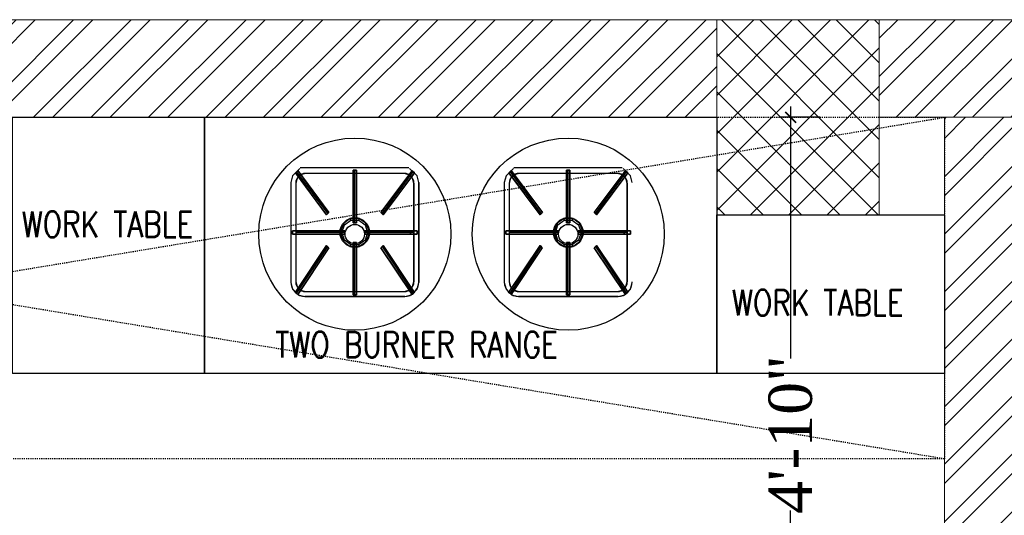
# Model space of a CAD drawing. Header units: inches. Extents: x 113025 to 158499, y 12149 to 30915.
# Tile 64 of 167: x 125304 to 125394, y 21557 to 21603. Entities that reach past the tile are written whole.
import ezdxf

# ---------------------------------------------------------------- set-up
doc = ezdxf.new("R2010")
doc.units = ezdxf.units.IN
doc.header["$MEASUREMENT"] = 0
doc.header["$PDMODE"] = 34
doc.linetypes.add('HIDDEN', pattern=[0.375, 0.25, -0.125])
for name, color, linetype, lineweight in [('00-GRIDTEXT', 1, 'Continuous', 13), ('KIT TEXT.', 5, 'Continuous', 5), ('PD_BRICK WALL_115', 134, 'Continuous', 30), ('PD_COLUMN', 2, 'Continuous', 60), ('PD_HATCH', 45, 'Continuous', 9)]:
    doc.layers.add(name, color=color, linetype=linetype, lineweight=lineweight)
doc.layers.add('KIT EQUIPMENT', color=7, linetype='Continuous')
doc.layers.add('PP--DIM', color=7, linetype='Continuous')
doc.styles.add('ISO', font='isocp.shx', dxfattribs={"height": 250})
doc.styles.add('TIMES NEW ROMAN', font='times.ttf')
doc.dimstyles.new('PP-DIM', dxfattribs={"dimtxt": 4, "dimasz": 1, "dimexe": 1, "dimexo": 1, "dimgap": 0.09, "dimtad": 0, "dimdec": 0, "dimzin": 0, "dimdsep": 46, "dimlunit": 4, "dimtxsty": 'TIMES NEW ROMAN', "dimblk": 'ARCHTICK', "dimcen": 0.09, "dimdle": 1, "dimclrd": 256, "dimclre": 256, "dimclrt": 256, "dimadec": 0, "dimazin": 0, "dimtfac": 1, "dimtdec": 4, "dimtofl": 0, "dimtmove": 1, "dimatfit": 3, "dimfxl": 1, "dimtolj": 1, "dimtzin": 0, "dimlwd": -1, "dimlwe": -1, "dimarcsym": 0})

# ---------------------------------------------------------------- blocks, each defined once
blk = doc.blocks.new('A$C6E471120')
at = {"layer": 'KIT EQUIPMENT', "color": 251, "linetype": 'HIDDEN', "ltscale": 0.025}
for p, q in [((0, -800), (-4838.7, 0)), ((-4838.7, -800), (0, 0))]:
    blk.add_line(p, q, dxfattribs=at)
at = {"layer": 'KIT EQUIPMENT', "color": 251}
for p, q in [((-1526.9, -136.9, -370.3), (-1531.2, -152.9, -370.3)), ((-1509.8, -119.8, -370.3), (-1526.9, -136.9, -370.3)), ((-1517.5, -127.6, -1064.6), (-1444.5, -225.7, -717.4)), ((-1508.1, -134.4, -370.3), (-1516.5, -142.9, -370.3)), ((-1508.1, -134.4, -416.6), (-1516.5, -142.9, -416.6)), ((-1254.8, -118.3, -416.6), (-1509, -118.3, -416.6)), ((-1496.5, -131.3, -370.3), (-1508.1, -134.4, -370.3)), ((-1496.5, -131.3, -416.6), (-1508.1, -134.4, -416.6)), ((-1265.9, -131.3, -370.3), (-1496.5, -131.3, -370.3)), ((-1265.9, -131.3, -416.6), (-1496.5, -131.3, -416.6)), ((-1265.9, -131.3, -1064.6), (-1496.5, -131.3, -1064.6)), ((-1381.2, -246.6, -717.4), (-1381.2, -125.5, -1064.6)), ((-1317.5, -225.8, -717.4), (-1244.4, -127.7, -1064.6)), ((-1254.4, -134.4, -370.3), (-1265.9, -131.3, -370.3)), ((-1254.4, -134.4, -416.6), (-1265.9, -131.3, -416.6)), ((-1245.9, -142.9, -370.3), (-1254.4, -134.4, -370.3)), ((-1245.9, -142.9, -416.6), (-1254.4, -134.4, -416.6)), ((-1235.5, -136.9, -370.3), (-1252.7, -119.8, -370.3)), ((-1231.2, -152.9, -370.3), (-1235.5, -136.9, -370.3)), ((-1026.9, -136.9, -370.3), (-1031.2, -152.9, -370.3)), ((-1009.8, -119.8, -370.3), (-1026.9, -136.9, -370.3)), ((-1017.5, -127.6, -1064.6), (-944.5, -225.7, -717.4)), ((-1008.1, -134.4, -370.3), (-1016.5, -142.9, -370.3)), ((-1008.1, -134.4, -416.6), (-1016.5, -142.9, -416.6)), ((-754.8, -118.3, -416.6), (-1009, -118.3, -416.6)), ((-996.5, -131.3, -370.3), (-1008.1, -134.4, -370.3)), ((-996.5, -131.3, -416.6), (-1008.1, -134.4, -416.6)), ((-765.9, -131.3, -370.3), (-996.5, -131.3, -370.3)), ((-765.9, -131.3, -416.6), (-996.5, -131.3, -416.6)), ((-765.9, -131.3, -1064.6), (-996.5, -131.3, -1064.6)), ((-881.2, -246.6, -717.4), (-881.2, -125.5, -1064.6)), ((-817.5, -225.8, -717.4), (-744.4, -127.7, -1064.6)), ((-754.4, -134.4, -370.3), (-765.9, -131.3, -370.3)), ((-754.4, -134.4, -416.6), (-765.9, -131.3, -416.6)), ((-745.9, -142.9, -370.3), (-754.4, -134.4, -370.3)), ((-745.9, -142.9, -416.6), (-754.4, -134.4, -416.6)), ((-735.5, -136.9, -370.3), (-752.7, -119.8, -370.3)), ((-731.2, -152.9, -370.3), (-735.5, -136.9, -370.3)), ((-1531.2, -152.9, -370.3), (-1531.2, -386.6, 324)), ((-1531.2, -154.5, -1064.6), (-1531.2, -385, -370.3)), ((-1516.5, -142.9, -370.3), (-1519.6, -154.5, -370.3)), ((-1516.5, -142.9, -416.6), (-1519.6, -154.5, -416.6)), ((-1519.6, -154.5, -370.3), (-1519.6, -385, 324)), ((-1519.6, -154.5, -1064.6), (-1519.6, -385, -370.3)), ((-1242.8, -154.5, -370.3), (-1245.9, -142.9, -370.3)), ((-1242.8, -154.5, -416.6), (-1245.9, -142.9, -416.6)), ((-1242.8, -154.5, -1064.6), (-1242.8, -385, -370.3)), ((-1242.8, -154.5, -370.3), (-1242.8, -385, 324)), ((-1242.8, -385, 324), (-1242.8, -154.5, -370.3)), ((-1231.2, -386.6, 324), (-1231.2, -152.9, -370.3)), ((-1231.2, -152.9, -370.3), (-1231.2, -386.6, 324)), ((-1231.2, -385, -370.3), (-1231.2, -154.5, -1064.6)), ((-1231.2, -154.5, -1064.6), (-1231.2, -385, -370.3)), ((-1031.2, -152.9, -370.3), (-1031.2, -386.6, 324)), ((-1031.2, -154.5, -1064.6), (-1031.2, -385, -370.3)), ((-1016.5, -142.9, -370.3), (-1019.6, -154.5, -370.3)), ((-1016.5, -142.9, -416.6), (-1019.6, -154.5, -416.6)), ((-1019.6, -154.5, -370.3), (-1019.6, -385, 324)), ((-1019.6, -154.5, -1064.6), (-1019.6, -385, -370.3)), ((-742.8, -154.5, -370.3), (-745.9, -142.9, -370.3)), ((-742.8, -154.5, -416.6), (-745.9, -142.9, -416.6)), ((-742.8, -154.5, -1064.6), (-742.8, -385, -370.3)), ((-742.8, -154.5, -370.3), (-742.8, -385, 324)), ((-742.8, -385, 324), (-742.8, -154.5, -370.3)), ((-1411.3, -269.8, -46.3), (-1405.5, -252.1, -46.3)), ((-1405.5, -252.1, -46.3), (-1390.5, -241.2, -46.3)), ((-1390.5, -241.2, -46.3), (-1371.9, -241.2, -46.3)), ((-1371.9, -241.2, -46.3), (-1356.9, -252.1, -46.3)), ((-1356.9, -252.1, -46.3), (-1351.2, -269.8, -46.3)), ((-911.3, -269.8, -46.3), (-905.5, -252.1, -46.3)), ((-905.5, -252.1, -46.3), (-890.5, -241.2, -46.3)), ((-890.5, -241.2, -46.3), (-871.9, -241.2, -46.3)), ((-871.9, -241.2, -46.3), (-856.9, -252.1, -46.3)), ((-856.9, -252.1, -46.3), (-851.2, -269.8, -46.3)), ((-1404.4, -269.8, -717.4), (-1519.6, -269.8, -717.4)), ((-1405.5, -287.4, -46.3), (-1411.3, -269.8, -46.3)), ((-1242.8, -269.8, -717.4), (-1358.1, -269.8, -717.4)), ((-1351.2, -269.8, -46.3), (-1356.9, -287.4, -46.3)), ((-904.4, -269.8, -717.4), (-1019.6, -269.8, -717.4)), ((-905.5, -287.4, -46.3), (-911.3, -269.8, -46.3)), ((-742.8, -269.8, -717.4), (-858.1, -269.8, -717.4)), ((-851.2, -269.8, -46.3), (-856.9, -287.4, -46.3)), ((-1390.5, -298.3, -46.3), (-1405.5, -287.4, -46.3)), ((-1371.9, -298.3, -46.3), (-1390.5, -298.3, -46.3)), ((-1381.2, -414, -370.3), (-1381.2, -292.9, -717.4)), ((-1356.9, -287.4, -46.3), (-1371.9, -298.3, -46.3)), ((-890.5, -298.3, -46.3), (-905.5, -287.4, -46.3)), ((-871.9, -298.3, -46.3), (-890.5, -298.3, -46.3)), ((-881.2, -414, -370.3), (-881.2, -292.9, -717.4)), ((-856.9, -287.4, -46.3), (-871.9, -298.3, -46.3)), ((-1517.6, -412.3, -370.3), (-1444.6, -302.6, -717.4)), ((-1317.5, -302.7, -717.4), (-1244.5, -412.4, -370.3)), ((-1017.6, -412.3, -370.3), (-944.6, -302.6, -717.4)), ((-817.5, -302.7, -717.4), (-744.5, -412.4, -370.3)), ((-1531.2, -386.6, 324), (-1526.9, -402.6, 324)), ((-1519.6, -385, 324), (-1516.5, -396.6, 324)), ((-1245.9, -396.6, 324), (-1242.8, -385, 324)), ((-1235.5, -402.6, 324), (-1231.2, -386.6, 324)), ((-1031.2, -386.6, 324), (-1026.9, -402.6, 324)), ((-1019.6, -385, 324), (-1016.5, -396.6, 324)), ((-745.9, -396.6, 324), (-742.8, -385, 324)), ((-735.5, -402.6, 324), (-731.2, -386.6, 324)), ((-1526.9, -402.6, 324), (-1514.1, -415.5, 324)), ((-1516.5, -396.6, 324), (-1508.1, -405.1, 324)), ((-1508.1, -405.1, 324), (-1496.5, -408.2, 324)), ((-1496.5, -408.2, 324), (-1265.9, -408.2, 324)), ((-1496.5, -408.2, -370.3), (-1265.9, -408.2, -370.3)), ((-1265.9, -408.2, 324), (-1254.4, -405.1, 324)), ((-1254.4, -405.1, 324), (-1245.9, -396.6, 324)), ((-1248.4, -415.5, 324), (-1235.5, -402.6, 324)), ((-1026.9, -402.6, 324), (-1014.1, -415.5, 324)), ((-1016.5, -396.6, 324), (-1008.1, -405.1, 324)), ((-1008.1, -405.1, 324), (-996.5, -408.2, 324)), ((-996.5, -408.2, 324), (-765.9, -408.2, 324)), ((-996.5, -408.2, -370.3), (-765.9, -408.2, -370.3)), ((-765.9, -408.2, 324), (-754.4, -405.1, 324)), ((-754.4, -405.1, 324), (-745.9, -396.6, 324)), ((-748.4, -415.5, 324), (-735.5, -402.6, 324)), ((-1514.1, -415.5, 324), (-1498, -419.8, 324)), ((-1264.4, -419.8, 324), (-1498, -419.8, 324)), ((-1498, -419.8, 324), (-1264.4, -419.8, 324)), ((-1264.4, -419.8, 324), (-1498, -419.8, 324)), ((-1265.9, -419.8, -370.3), (-1496.5, -419.8, -370.3)), ((-1496.5, -419.8, -370.3), (-1265.9, -419.8, -370.3)), ((-1264.4, -419.8, 324), (-1248.4, -415.5, 324)), ((-1014.1, -415.5, 324), (-998, -419.8, 324)), ((-764.4, -419.8, 324), (-998, -419.8, 324)), ((-998, -419.8, 324), (-764.4, -419.8, 324)), ((-764.4, -419.8, 324), (-998, -419.8, 324)), ((-765.9, -419.8, -370.3), (-996.5, -419.8, -370.3)), ((-996.5, -419.8, -370.3), (-765.9, -419.8, -370.3)), ((-764.4, -419.8, 324), (-748.4, -415.5, 324))]:
    blk.add_line(p, q, dxfattribs=at)
at = {"layer": 'KIT EQUIPMENT', "color": 251, "linetype": 'HIDDEN', "ltscale": 0.025}
blk.add_lwpolyline([(0, -800), (-4838.7, -800), (-4838.7, 0), (0, 0)], close=True, dxfattribs=at)
at = {"layer": 'KIT EQUIPMENT', "color": 251}
for points in [[(-1733.4, -600), (-2183.4, -600), (-2183.4, 0), (-1733.4, 0)], [(-1733.4, -600), (-1733.4, 0), (-533.4, 0), (-533.4, -600)], [(-533.4, -228.6), (0, -228.6), (0, -600), (-533.4, -600)]]:
    blk.add_lwpolyline(points, close=True, dxfattribs=at)
for centre, radius in [((-1381.2, -273.6), 225), ((-881.2, -273.6), 225), ((-1381.2, -269.8, -717.4), 34.7), ((-1381.2, -273.6), 22.7), ((-881.2, -269.8, -717.4), 34.7), ((-881.2, -273.6), 22.7)]:
    blk.add_circle(centre, radius, dxfattribs=at)
for centre, radius, start, end in [((-1496.5, -154.5, -1064.6), 23.1, 90, 180), ((-1265.9, -154.5, -1064.6), 23.1, 0, 90), ((-996.5, -154.5, -1064.6), 23.1, 90, 180), ((-765.9, -154.5, -1064.6), 23.1, 0, 90), ((-1496.5, -385, -370.3), 34.7, 180, 270), ((-1496.5, -385, -370.3), 23.1, 180, 270), ((-1265.9, -385, -370.3), 23.1, 270, 0), ((-1265.9, -385, -370.3), 34.7, 270, 0), ((-996.5, -385, -370.3), 34.7, 180, 270), ((-996.5, -385, -370.3), 23.1, 180, 270), ((-765.9, -385, -370.3), 23.1, 270, 0), ((-765.9, -385, -370.3), 34.7, 270, 0)]:
    blk.add_arc(centre, radius, start, end, dxfattribs=at)
for points in [[(-1520.3, -130.3, -347.1), (-1514.8, -124.9, -347.1), (-1441.8, -223), (-1447.3, -228.4)], [(-1447.3, -228.4, -15.4), (-1441.8, -223, -15.4), (-1514.8, -124.9, -362.6), (-1520.3, -130.3, -362.6)], [(-1520.3, -130.3, -362.6), (-1514.8, -124.9, -362.6), (-1514.8, -124.9, -362.6)], [(-1520.3, -130.3, -347.1), (-1520.3, -130.3, -362.6), (-1514.8, -124.9, -362.6), (-1514.8, -124.9, -347.1)], [(-1520.3, -130.3, -347.1), (-1520.3, -130.3, -347.1), (-1447.3, -228.4)], [(-1447.3, -228.4), (-1447.3, -228.4, -15.4), (-1520.3, -130.3, -362.6), (-1520.3, -130.3, -347.1)], [(-1514.8, -124.9, -362.6), (-1514.8, -124.9, -362.6), (-1441.8, -223, -15.4)], [(-1514.8, -124.9, -347.1), (-1514.8, -124.9, -362.6), (-1441.8, -223, -15.4), (-1441.8, -223)], [(-1384.9, -123.6, -347.1), (-1377.2, -123.6, -347.1), (-1377.2, -246.8), (-1384.9, -246.8)], [(-1384.9, -123.6, -347.1), (-1384.9, -123.6, -347.1), (-1384.9, -246.8)], [(-1384.9, -246.8, -15.4), (-1377.2, -246.8, -15.4), (-1377.2, -123.6, -362.6), (-1384.9, -123.6, -362.6)], [(-1384.9, -246.8), (-1384.9, -246.8, -15.4), (-1384.9, -123.6, -362.6), (-1384.9, -123.6, -347.1)], [(-1377.2, -123.6, -362.6), (-1377.2, -123.6, -362.6), (-1377.2, -246.8, -15.4)], [(-1377.2, -123.6, -347.1), (-1377.2, -123.6, -362.6), (-1377.2, -246.8, -15.4), (-1377.2, -246.8)], [(-1247.2, -125, -347.1), (-1241.7, -130.4, -347.1), (-1314.7, -228.5), (-1320.2, -223)], [(-1247.2, -125, -347.1), (-1247.2, -125, -347.1), (-1320.2, -223)], [(-1320.2, -223, -15.4), (-1314.7, -228.5, -15.4), (-1241.7, -130.4, -362.6), (-1247.2, -125, -362.6)], [(-1320.2, -223), (-1320.2, -223, -15.4), (-1247.2, -125, -362.6), (-1247.2, -125, -347.1)], [(-1241.7, -130.4, -362.6), (-1241.7, -130.4, -362.6), (-1314.7, -228.5, -15.4)], [(-1241.7, -130.4, -347.1), (-1241.7, -130.4, -362.6), (-1314.7, -228.5, -15.4), (-1314.7, -228.5)], [(-1247.2, -125, -362.6), (-1241.7, -130.4, -362.6), (-1241.7, -130.4, -362.6)], [(-1247.2, -125, -347.1), (-1247.2, -125, -362.6), (-1241.7, -130.4, -362.6), (-1241.7, -130.4, -347.1)], [(-1020.3, -130.3, -347.1), (-1014.8, -124.9, -347.1), (-941.8, -223), (-947.3, -228.4)], [(-947.3, -228.4, -15.4), (-941.8, -223, -15.4), (-1014.8, -124.9, -362.6), (-1020.3, -130.3, -362.6)], [(-1020.3, -130.3, -362.6), (-1014.8, -124.9, -362.6), (-1014.8, -124.9, -362.6)], [(-1020.3, -130.3, -347.1), (-1020.3, -130.3, -362.6), (-1014.8, -124.9, -362.6), (-1014.8, -124.9, -347.1)], [(-1020.3, -130.3, -347.1), (-1020.3, -130.3, -347.1), (-947.3, -228.4)], [(-947.3, -228.4), (-947.3, -228.4, -15.4), (-1020.3, -130.3, -362.6), (-1020.3, -130.3, -347.1)], [(-1014.8, -124.9, -362.6), (-1014.8, -124.9, -362.6), (-941.8, -223, -15.4)], [(-1014.8, -124.9, -347.1), (-1014.8, -124.9, -362.6), (-941.8, -223, -15.4), (-941.8, -223)], [(-884.9, -123.6, -347.1), (-877.2, -123.6, -347.1), (-877.2, -246.8), (-884.9, -246.8)], [(-884.9, -123.6, -347.1), (-884.9, -123.6, -347.1), (-884.9, -246.8)], [(-884.9, -246.8, -15.4), (-877.2, -246.8, -15.4), (-877.2, -123.6, -362.6), (-884.9, -123.6, -362.6)], [(-884.9, -246.8), (-884.9, -246.8, -15.4), (-884.9, -123.6, -362.6), (-884.9, -123.6, -347.1)], [(-877.2, -123.6, -362.6), (-877.2, -123.6, -362.6), (-877.2, -246.8, -15.4)], [(-877.2, -123.6, -347.1), (-877.2, -123.6, -362.6), (-877.2, -246.8, -15.4), (-877.2, -246.8)], [(-747.2, -125, -347.1), (-741.7, -130.4, -347.1), (-814.7, -228.5), (-820.2, -223)], [(-747.2, -125, -347.1), (-747.2, -125, -347.1), (-820.2, -223)], [(-820.2, -223, -15.4), (-814.7, -228.5, -15.4), (-741.7, -130.4, -362.6), (-747.2, -125, -362.6)], [(-820.2, -223), (-820.2, -223, -15.4), (-747.2, -125, -362.6), (-747.2, -125, -347.1)], [(-741.7, -130.4, -362.6), (-741.7, -130.4, -362.6), (-814.7, -228.5, -15.4)], [(-741.7, -130.4, -347.1), (-741.7, -130.4, -362.6), (-814.7, -228.5, -15.4), (-814.7, -228.5)], [(-747.2, -125, -362.6), (-741.7, -130.4, -362.6), (-741.7, -130.4, -362.6)], [(-747.2, -125, -347.1), (-747.2, -125, -362.6), (-741.7, -130.4, -362.6), (-741.7, -130.4, -347.1)], [(-1467.2, -160.3, -910.3), (-1467.2, -160.3, -910.3), (-1467.2, -160.3, -1010.6), (-1467.2, -160.3, -910.3)], [(-967.2, -160.3, -910.3), (-967.2, -160.3, -910.3), (-967.2, -160.3, -1010.6), (-967.2, -160.3, -910.3)], [(-1447.3, -228.4), (-1441.8, -223), (-1441.8, -223, -15.4), (-1447.3, -228.4, -15.4)], [(-1447.3, -228.4), (-1447.3, -228.4), (-1447.3, -228.4, -15.4), (-1447.3, -228.4)], [(-1320.2, -223), (-1314.7, -228.5), (-1314.7, -228.5, -15.4), (-1320.2, -223, -15.4)], [(-1320.2, -223), (-1320.2, -223), (-1320.2, -223, -15.4), (-1320.2, -223)], [(-947.3, -228.4), (-941.8, -223), (-941.8, -223, -15.4), (-947.3, -228.4, -15.4)], [(-947.3, -228.4), (-947.3, -228.4), (-947.3, -228.4, -15.4), (-947.3, -228.4)], [(-820.2, -223), (-814.7, -228.5), (-814.7, -228.5, -15.4), (-820.2, -223, -15.4)], [(-820.2, -223), (-820.2, -223), (-820.2, -223, -15.4), (-820.2, -223)], [(-1415.3, -269.8, -69.4), (-1411.3, -269.8, -46.3), (-1405.5, -252.1, -46.3), (-1408.8, -249.7, -69.4)], [(-1408.8, -249.7, -69.4), (-1405.5, -252.1, -46.3), (-1390.5, -241.2, -46.3), (-1391.8, -237.3, -69.4)], [(-1391.8, -237.3, -69.4), (-1390.5, -241.2, -46.3), (-1371.9, -241.2, -46.3), (-1370.7, -237.3, -69.4)], [(-1384.9, -246.8), (-1377.2, -246.8), (-1377.2, -246.8, -15.4), (-1384.9, -246.8, -15.4)], [(-1384.9, -246.8), (-1384.9, -246.8), (-1384.9, -246.8, -15.4), (-1384.9, -246.8)], [(-1370.7, -237.3, -69.4), (-1371.9, -241.2, -46.3), (-1356.9, -252.1, -46.3), (-1353.6, -249.7, -69.4)], [(-1353.6, -249.7, -69.4), (-1356.9, -252.1, -46.3), (-1351.2, -269.8, -46.3), (-1347.1, -269.8, -69.4)], [(-915.3, -269.8, -69.4), (-911.3, -269.8, -46.3), (-905.5, -252.1, -46.3), (-908.8, -249.7, -69.4)], [(-908.8, -249.7, -69.4), (-905.5, -252.1, -46.3), (-890.5, -241.2, -46.3), (-891.8, -237.3, -69.4)], [(-891.8, -237.3, -69.4), (-890.5, -241.2, -46.3), (-871.9, -241.2, -46.3), (-870.7, -237.3, -69.4)], [(-884.9, -246.8), (-877.2, -246.8), (-877.2, -246.8, -15.4), (-884.9, -246.8, -15.4)], [(-884.9, -246.8), (-884.9, -246.8), (-884.9, -246.8, -15.4), (-884.9, -246.8)], [(-870.7, -237.3, -69.4), (-871.9, -241.2, -46.3), (-856.9, -252.1, -46.3), (-853.6, -249.7, -69.4)], [(-853.6, -249.7, -69.4), (-856.9, -252.1, -46.3), (-851.2, -269.8, -46.3), (-847.1, -269.8, -69.4)], [(-1527.4, -273.6, -702), (-1527.4, -265.9, -702), (-1404.4, -265.9, -702), (-1404.4, -273.6, -702)], [(-1404.4, -273.6, -717.4), (-1404.4, -265.9, -717.4), (-1527.4, -265.9, -717.4), (-1527.4, -273.6, -717.4)], [(-1527.4, -273.6, -15.4), (-1527.4, -265.9, -15.4), (-1527.4, -265.9, -15.4)], [(-1527.4, -273.6), (-1527.4, -273.6, -15.4), (-1527.4, -265.9, -15.4), (-1527.4, -265.9)], [(-1527.4, -265.9, -717.4), (-1527.4, -265.9, -717.4), (-1404.4, -265.9, -717.4)], [(-1527.4, -265.9, -702), (-1527.4, -265.9, -717.4), (-1404.4, -265.9, -717.4), (-1404.4, -265.9, -702)], [(-1527.4, -273.6, -702), (-1527.4, -273.6, -702), (-1404.4, -273.6, -702)], [(-1404.4, -273.6, -702), (-1404.4, -273.6, -717.4), (-1527.4, -273.6, -717.4), (-1527.4, -273.6, -702)], [(-1408.8, -289.8, -69.4), (-1405.5, -287.4, -46.3), (-1411.3, -269.8, -46.3), (-1415.3, -269.8, -69.4)], [(-1404.4, -273.6), (-1404.4, -265.9), (-1404.4, -265.9, -15.4), (-1404.4, -273.6, -15.4)], [(-1404.4, -273.6), (-1404.4, -273.6), (-1404.4, -273.6, -15.4), (-1404.4, -273.6)], [(-1235.1, -265.9), (-1235.1, -273.6), (-1358.1, -273.6), (-1358.1, -265.9)], [(-1235.1, -265.9), (-1235.1, -265.9), (-1358.1, -265.9)], [(-1358.1, -265.9), (-1358.1, -273.6), (-1358.1, -273.6, -15.4), (-1358.1, -265.9, -15.4)], [(-1358.1, -265.9), (-1358.1, -265.9), (-1358.1, -265.9, -15.4), (-1358.1, -265.9)], [(-1358.1, -265.9, -15.4), (-1358.1, -273.6, -15.4), (-1235.1, -273.6, -15.4), (-1235.1, -265.9, -15.4)], [(-1358.1, -265.9), (-1358.1, -265.9, -15.4), (-1235.1, -265.9, -15.4), (-1235.1, -265.9)], [(-1235.1, -273.6, -15.4), (-1235.1, -273.6, -15.4), (-1358.1, -273.6, -15.4)], [(-1235.1, -273.6), (-1235.1, -273.6, -15.4), (-1358.1, -273.6, -15.4), (-1358.1, -273.6)], [(-1347.1, -269.8, -69.4), (-1351.2, -269.8, -46.3), (-1356.9, -287.4, -46.3), (-1353.6, -289.8, -69.4)], [(-1250.5, -273.6, -15.4), (-1250.5, -265.9, -15.4), (-1250.5, -265.9, -15.4)], [(-1250.5, -273.6), (-1250.5, -273.6, -15.4), (-1250.5, -265.9, -15.4), (-1250.5, -265.9)], [(-1235.1, -265.9, -15.4), (-1235.1, -273.6, -15.4), (-1235.1, -273.6, -15.4)], [(-1235.1, -265.9), (-1235.1, -265.9, -15.4), (-1235.1, -273.6, -15.4), (-1235.1, -273.6)], [(-1027.4, -273.6, -702), (-1027.4, -265.9, -702), (-904.4, -265.9, -702), (-904.4, -273.6, -702)], [(-904.4, -273.6, -717.4), (-904.4, -265.9, -717.4), (-1027.4, -265.9, -717.4), (-1027.4, -273.6, -717.4)], [(-1027.4, -273.6, -15.4), (-1027.4, -265.9, -15.4), (-1027.4, -265.9, -15.4)], [(-1027.4, -273.6), (-1027.4, -273.6, -15.4), (-1027.4, -265.9, -15.4), (-1027.4, -265.9)], [(-1027.4, -265.9, -717.4), (-1027.4, -265.9, -717.4), (-904.4, -265.9, -717.4)], [(-1027.4, -265.9, -702), (-1027.4, -265.9, -717.4), (-904.4, -265.9, -717.4), (-904.4, -265.9, -702)], [(-1027.4, -273.6, -702), (-1027.4, -273.6, -702), (-904.4, -273.6, -702)], [(-904.4, -273.6, -702), (-904.4, -273.6, -717.4), (-1027.4, -273.6, -717.4), (-1027.4, -273.6, -702)], [(-908.8, -289.8, -69.4), (-905.5, -287.4, -46.3), (-911.3, -269.8, -46.3), (-915.3, -269.8, -69.4)], [(-904.4, -273.6), (-904.4, -265.9), (-904.4, -265.9, -15.4), (-904.4, -273.6, -15.4)], [(-904.4, -273.6), (-904.4, -273.6), (-904.4, -273.6, -15.4), (-904.4, -273.6)], [(-735.1, -265.9), (-735.1, -273.6), (-858.1, -273.6), (-858.1, -265.9)], [(-735.1, -265.9), (-735.1, -265.9), (-858.1, -265.9)], [(-858.1, -265.9), (-858.1, -273.6), (-858.1, -273.6, -15.4), (-858.1, -265.9, -15.4)], [(-858.1, -265.9), (-858.1, -265.9), (-858.1, -265.9, -15.4), (-858.1, -265.9)], [(-858.1, -265.9, -15.4), (-858.1, -273.6, -15.4), (-735.1, -273.6, -15.4), (-735.1, -265.9, -15.4)], [(-858.1, -265.9), (-858.1, -265.9, -15.4), (-735.1, -265.9, -15.4), (-735.1, -265.9)], [(-735.1, -273.6, -15.4), (-735.1, -273.6, -15.4), (-858.1, -273.6, -15.4)], [(-735.1, -273.6), (-735.1, -273.6, -15.4), (-858.1, -273.6, -15.4), (-858.1, -273.6)], [(-847.1, -269.8, -69.4), (-851.2, -269.8, -46.3), (-856.9, -287.4, -46.3), (-853.6, -289.8, -69.4)], [(-750.5, -273.6, -15.4), (-750.5, -265.9, -15.4), (-750.5, -265.9, -15.4)], [(-750.5, -273.6), (-750.5, -273.6, -15.4), (-750.5, -265.9, -15.4), (-750.5, -265.9)], [(-735.1, -265.9, -15.4), (-735.1, -273.6, -15.4), (-735.1, -273.6, -15.4)], [(-735.1, -265.9), (-735.1, -265.9, -15.4), (-735.1, -273.6, -15.4), (-735.1, -273.6)], [(-1391.8, -302.2, -69.4), (-1390.5, -298.3, -46.3), (-1405.5, -287.4, -46.3), (-1408.8, -289.8, -69.4)], [(-1370.7, -302.2, -69.4), (-1371.9, -298.3, -46.3), (-1390.5, -298.3, -46.3), (-1391.8, -302.2, -69.4)], [(-1377.2, -415.9, 347.1), (-1384.9, -415.9, 347.1), (-1384.9, -293.1), (-1377.2, -293.1)], [(-1377.2, -293.1), (-1384.9, -293.1), (-1384.9, -293.1, -15.4), (-1377.2, -293.1, -15.4)], [(-1377.2, -293.1, -15.4), (-1384.9, -293.1, -15.4), (-1384.9, -415.9, 331.7), (-1377.2, -415.9, 331.7)], [(-1384.9, -415.9, 331.7), (-1384.9, -415.9, 331.7), (-1384.9, -293.1, -15.4)], [(-1384.9, -415.9, 347.1), (-1384.9, -415.9, 331.7), (-1384.9, -293.1, -15.4), (-1384.9, -293.1)], [(-1377.2, -415.9, 347.1), (-1377.2, -415.9, 347.1), (-1377.2, -293.1)], [(-1377.2, -293.1), (-1377.2, -293.1), (-1377.2, -293.1, -15.4), (-1377.2, -293.1)], [(-1377.2, -293.1), (-1377.2, -293.1, -15.4), (-1377.2, -415.9, 331.7), (-1377.2, -415.9, 347.1)], [(-1353.6, -289.8, -69.4), (-1356.9, -287.4, -46.3), (-1371.9, -298.3, -46.3), (-1370.7, -302.2, -69.4)], [(-891.8, -302.2, -69.4), (-890.5, -298.3, -46.3), (-905.5, -287.4, -46.3), (-908.8, -289.8, -69.4)], [(-870.7, -302.2, -69.4), (-871.9, -298.3, -46.3), (-890.5, -298.3, -46.3), (-891.8, -302.2, -69.4)], [(-877.2, -415.9, 347.1), (-884.9, -415.9, 347.1), (-884.9, -293.1), (-877.2, -293.1)], [(-877.2, -293.1), (-884.9, -293.1), (-884.9, -293.1, -15.4), (-877.2, -293.1, -15.4)], [(-877.2, -293.1, -15.4), (-884.9, -293.1, -15.4), (-884.9, -415.9, 331.7), (-877.2, -415.9, 331.7)], [(-884.9, -415.9, 331.7), (-884.9, -415.9, 331.7), (-884.9, -293.1, -15.4)], [(-884.9, -415.9, 347.1), (-884.9, -415.9, 331.7), (-884.9, -293.1, -15.4), (-884.9, -293.1)], [(-877.2, -415.9, 347.1), (-877.2, -415.9, 347.1), (-877.2, -293.1)], [(-877.2, -293.1), (-877.2, -293.1), (-877.2, -293.1, -15.4), (-877.2, -293.1)], [(-877.2, -293.1), (-877.2, -293.1, -15.4), (-877.2, -415.9, 331.7), (-877.2, -415.9, 347.1)], [(-853.6, -289.8, -69.4), (-856.9, -287.4, -46.3), (-871.9, -298.3, -46.3), (-870.7, -302.2, -69.4)], [(-1514.9, -415, 347.1), (-1520.3, -409.6, 347.1), (-1447.3, -299.9), (-1441.9, -305.3)], [(-1441.9, -305.3, -15.4), (-1447.3, -299.9, -15.4), (-1520.3, -409.6, 331.7), (-1514.9, -415, 331.7)], [(-1520.3, -409.6, 331.7), (-1520.3, -409.6, 331.7), (-1447.3, -299.9, -15.4)], [(-1520.3, -409.6, 347.1), (-1520.3, -409.6, 331.7), (-1447.3, -299.9, -15.4), (-1447.3, -299.9)], [(-1514.9, -415, 347.1), (-1514.9, -415, 347.1), (-1441.9, -305.3)], [(-1441.9, -305.3), (-1441.9, -305.3, -15.4), (-1514.9, -415, 331.7), (-1514.9, -415, 347.1)], [(-1441.9, -305.3), (-1447.3, -299.9), (-1447.3, -299.9, -15.4), (-1441.9, -305.3, -15.4)], [(-1441.9, -305.3), (-1441.9, -305.3), (-1441.9, -305.3, -15.4), (-1441.9, -305.3)], [(-1241.8, -409.6, 347.1), (-1247.2, -415.1, 347.1), (-1320.3, -305.4), (-1314.8, -300)], [(-1314.8, -300), (-1320.3, -305.4), (-1320.3, -305.4, -15.4), (-1314.8, -300, -15.4)], [(-1314.8, -300, -15.4), (-1320.3, -305.4, -15.4), (-1247.2, -415.1, 331.7), (-1241.8, -409.6, 331.7)], [(-1247.2, -415.1, 331.7), (-1247.2, -415.1, 331.7), (-1320.3, -305.4, -15.4)], [(-1247.2, -415.1, 347.1), (-1247.2, -415.1, 331.7), (-1320.3, -305.4, -15.4), (-1320.3, -305.4)], [(-1241.8, -409.6, 347.1), (-1241.8, -409.6, 347.1), (-1314.8, -300)], [(-1314.8, -300), (-1314.8, -300), (-1314.8, -300, -15.4), (-1314.8, -300)], [(-1314.8, -300), (-1314.8, -300, -15.4), (-1241.8, -409.6, 331.7), (-1241.8, -409.6, 347.1)], [(-1014.9, -415, 347.1), (-1020.3, -409.6, 347.1), (-947.3, -299.9), (-941.9, -305.3)], [(-941.9, -305.3, -15.4), (-947.3, -299.9, -15.4), (-1020.3, -409.6, 331.7), (-1014.9, -415, 331.7)], [(-1020.3, -409.6, 331.7), (-1020.3, -409.6, 331.7), (-947.3, -299.9, -15.4)], [(-1020.3, -409.6, 347.1), (-1020.3, -409.6, 331.7), (-947.3, -299.9, -15.4), (-947.3, -299.9)], [(-1014.9, -415, 347.1), (-1014.9, -415, 347.1), (-941.9, -305.3)], [(-941.9, -305.3), (-941.9, -305.3, -15.4), (-1014.9, -415, 331.7), (-1014.9, -415, 347.1)], [(-941.9, -305.3), (-947.3, -299.9), (-947.3, -299.9, -15.4), (-941.9, -305.3, -15.4)], [(-941.9, -305.3), (-941.9, -305.3), (-941.9, -305.3, -15.4), (-941.9, -305.3)], [(-741.8, -409.6, 347.1), (-747.2, -415.1, 347.1), (-820.3, -305.4), (-814.8, -300)], [(-814.8, -300), (-820.3, -305.4), (-820.3, -305.4, -15.4), (-814.8, -300, -15.4)], [(-814.8, -300, -15.4), (-820.3, -305.4, -15.4), (-747.2, -415.1, 331.7), (-741.8, -409.6, 331.7)], [(-747.2, -415.1, 331.7), (-747.2, -415.1, 331.7), (-820.3, -305.4, -15.4)], [(-747.2, -415.1, 347.1), (-747.2, -415.1, 331.7), (-820.3, -305.4, -15.4), (-820.3, -305.4)], [(-741.8, -409.6, 347.1), (-741.8, -409.6, 347.1), (-814.8, -300)], [(-814.8, -300), (-814.8, -300), (-814.8, -300, -15.4), (-814.8, -300)], [(-814.8, -300), (-814.8, -300, -15.4), (-741.8, -409.6, 331.7), (-741.8, -409.6, 347.1)], [(-1514.9, -415, 331.7), (-1520.3, -409.6, 331.7), (-1520.3, -409.6, 331.7)], [(-1514.9, -415, 347.1), (-1514.9, -415, 331.7), (-1520.3, -409.6, 331.7), (-1520.3, -409.6, 347.1)], [(-1241.8, -409.6, 331.7), (-1247.2, -415.1, 331.7), (-1247.2, -415.1, 331.7)], [(-1241.8, -409.6, 347.1), (-1241.8, -409.6, 331.7), (-1247.2, -415.1, 331.7), (-1247.2, -415.1, 347.1)], [(-1014.9, -415, 331.7), (-1020.3, -409.6, 331.7), (-1020.3, -409.6, 331.7)], [(-1014.9, -415, 347.1), (-1014.9, -415, 331.7), (-1020.3, -409.6, 331.7), (-1020.3, -409.6, 347.1)], [(-741.8, -409.6, 331.7), (-747.2, -415.1, 331.7), (-747.2, -415.1, 331.7)], [(-741.8, -409.6, 347.1), (-741.8, -409.6, 331.7), (-747.2, -415.1, 331.7), (-747.2, -415.1, 347.1)], [(-1377.2, -415.9, 331.7), (-1384.9, -415.9, 331.7), (-1384.9, -415.9, 331.7)], [(-1377.2, -415.9, 347.1), (-1377.2, -415.9, 331.7), (-1384.9, -415.9, 331.7), (-1384.9, -415.9, 347.1)], [(-877.2, -415.9, 331.7), (-884.9, -415.9, 331.7), (-884.9, -415.9, 331.7)], [(-877.2, -415.9, 347.1), (-877.2, -415.9, 331.7), (-884.9, -415.9, 331.7), (-884.9, -415.9, 347.1)]]:
    blk.add_3dface(points, dxfattribs=at)
at = {"layer": 'KIT TEXT.', "color": 251, "char_height": 60.175, "attachment_point": 7, "style": 'ISO'}
for s, insert, width in [('\\pi300.49;{\\Fromans|c0;\\W0.8;WORK TABLE}', (-5067.8, -328.1, 488.6), 1050.284), ('{\\Fromans|c0;\\W0.8;WORK TABLE }', (-2161.9, -280.4, 488.6), 1100.284), ('{\\Fromans|c0;\\W0.8;WORK TABLE }', (-497.9, -464.4, 488.6), 1100.284), ('{\\Fromans|c0;\\W0.8;TWO BURNER RANGE }', (-1567.9, -562.2, 118.3), 1100.284)]:
    blk.add_mtext(s, dxfattribs=dict(at, insert=insert, width=width))
blk = doc.blocks.new('FIRST FLOOR PLAN 0')
at = {"layer": 'PD_HATCH', "lineweight": 5}
h = blk.add_hatch(dxfattribs=at)
h.set_pattern_fill('ANSI32', color=251, scale=10)
h.set_pattern_definition([(45, (-1110.15, -834.2493), (-2.65165, 2.65165), []), (45, (-1108.3824, -834.2493), (-2.65165, 2.65165), [])])
h.paths.add_polyline_path([(-1107, -791.5), (-1116, -791.5), (-1116, -873), (-1107, -873)])
h.paths.add_polyline_path([(-745.5, -939), (-915, -939), (-915, -948), (-745.5, -948)])
h.paths.add_polyline_path([(-561, -939), (-730.5, -939), (-730.5, -948), (-561, -948)])
h.paths.add_polyline_path([(-1107, -75), (-1116, -75), (-1116, -156.5), (-1107, -156.5)])
h.paths.add_polyline_path([(-1107, -171.5), (-1116, -171.5), (-1116, -311.5), (-1107, -311.5)])
h.paths.add_polyline_path([(-1107, -326.5), (-1116, -326.5), (-1116, -466.5), (-1107, -466.5)])
h.paths.add_polyline_path([(-1107, -481.5), (-1116, -481.5), (-1116, -621.5), (-1107, -621.5)])
h.paths.add_polyline_path([(-1107, -636.5), (-1116, -636.5), (-1116, -776.5), (-1107, -776.5)])
h.paths.add_polyline_path([(-15, 0), (-181.5, 0), (-181.5, -9), (-15, -9)])
h.paths.add_polyline_path([(-196.5, 0), (-361.5, 0), (-361.5, -9), (-196.5, -9)])
h.paths.add_polyline_path([(-376.5, 0), (-546, 0), (-546, -9), (-376.5, -9)])
h.paths.add_polyline_path([(-561, 0), (-730.5, 0), (-730.5, -9), (-561, -9)])
h.paths.add_polyline_path([(-930, 0), (-1041, 0), (-1041, -9), (-930, -9)])
h.paths.add_polyline_path([(-1056, 0), (-1116, 0), (-1116, -60), (-1107, -60), (-1107, -9), (-1056, -9)])
h.paths.add_polyline_path([(-1107, -888), (-1116, -888), (-1116, -948), (-1056, -948), (-1056, -939), (-1107, -939)])
h.paths.add_polyline_path([(-930, -939), (-1041, -939), (-1041, -948), (-930, -948)])
h.paths.add_polyline_path([(-521.25, -939), (-546, -939), (-546, -948), (-521.25, -948)])
h.paths.add_polyline_path([(-376.5, -939), (-401.25, -939), (-401.25, -948), (-376.5, -948)])
h.paths.add_polyline_path([(-339, -939), (-361.5, -939), (-361.5, -948), (-339, -948)])
h.paths.add_polyline_path([(-196.5, -939), (-219, -939), (-219, -948), (-196.5, -948)])
h.paths.add_polyline_path([(-159, -939), (-181.5, -939), (-181.5, -948), (-159, -948)])
h.paths.add_polyline_path([(-15, -939), (-39, -939), (-39, -948), (-15, -948)])
h.paths.add_polyline_path([(0, -930), (-9, -930)])
h.paths.add_polyline_path([(0, -791.5), (-9, -791.5), (-9, -930), (0, -930)])
h.paths.add_polyline_path([(0, -636.5), (-9, -636.5), (-9, -776.5), (0, -776.5)])
h.paths.add_polyline_path([(0, -326.5), (-9, -326.5), (-9, -621.5), (0, -621.5)])
h.paths.add_polyline_path([(0, -18), (-9, -18), (-9, -156.5), (0, -156.5)])
h.paths.add_polyline_path([(-18, -159.5), (-123, -159.5), (-123, -168.5), (-18, -168.5)])
h.paths.add_polyline_path([(-123, -171.5), (-132, -171.5), (-132, -249.5), (-123, -249.5)])
h.paths.add_polyline_path([(-132, -159.5), (-204, -159.5), (-204, -168.5), (-132, -168.5)])
h.paths.add_polyline_path([(-204, -171.5), (-213, -171.5), (-213, -249.5), (-204, -249.5)])
h.paths.add_polyline_path([(-213, -159.5), (-294, -159.5), (-294, -261.5), (-267, -261.5), (-267, -252.5), (-285, -252.5), (-285, -168.5), (-213, -168.5)])
h.paths.add_polyline_path([(-213, -252.5), (-231, -252.5), (-231, -261.5), (-213, -261.5)], flags=17)
h.paths.add_polyline_path([(-186, -252.5), (-204, -252.5), (-204, -261.5), (-186, -261.5)])
h.paths.add_polyline_path([(-132, -252.5), (-150, -252.5), (-150, -261.5), (-132, -261.5)])
h.paths.add_polyline_path([(-123, -261.5), (-132, -261.5), (-132, -324.5), (-123, -324.5)])
h.paths.add_polyline_path([(0, -310.5), (-9, -310.5), (-9, -311.5), (0, -311.5)])
h.paths.add_polyline_path([(0, -171.5), (-9, -171.5), (-9, -190.5), (0, -190.5)])
h.paths.add_polyline_path([(-878.25, -9), (-878.25, 0), (-915, 0), (-915, -9)])
h.paths.add_polyline_path([(-782.25, 0), (-782.25, -9), (-745.5, -9), (-745.5, 0)])
h = blk.add_hatch(dxfattribs=at)
h.set_pattern_fill('ANSI37', color=251, scale=20)
h.set_pattern_definition([(45, (144327.2833, 25769.4912), (-1.767766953, 1.767766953), []), (135, (144327.2833, 25769.4912), (-1.767766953, -1.767766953), [])])
h.paths.add_polyline_path([(-546, 0), (-561, 0), (-561, -18), (-546, -18)])
h = blk.add_hatch(dxfattribs=at)
h.set_pattern_fill('ANSI32', color=251, scale=10)
h.set_pattern_definition([(45, (-550.7706, -242.3818), (-2.65165, 2.65165), []), (45, (-549.0028, -242.3818), (-2.65165, 2.65165), [])])
h.paths.add_polyline_path([(-540, -240.3), (-583.25, -240.3), (-583.25, -244.8), (-540, -244.8)])
h.paths.add_polyline_path([(-625.25, -240.3), (-668.5, -240.3), (-668.5, -244.8), (-625.25, -244.8)], flags=17)
h.paths.add_polyline_path([(-540, -323.5), (-540, -328), (-378, -328), (-378, -323.5), (-531, -323.5), (-531, -234), (-471, -234), (-471, -258), (-466.5, -258), (-466.5, -234), (-387, -234), (-387, -262), (-382.5, -262), (-382.5, -103), (-378, -103), (-378, -98.5), (-387, -98.5), (-387, -225), (-531, -225), (-531, -9), (-540, -9)])
h.paths.add_polyline_path([(-595.5, -332.937), (-591, -332.937), (-591, -328), (-582, -328), (-582, -323.5), (-668.5, -323.5), (-668.5, -168), (-745.5, -168), (-745.5, -172.5), (-673, -172.5), (-673, -323.5), (-729, -323.5), (-729, -328), (-595.5, -328)])
at = {"layer": 'PD_BRICK WALL_115', "color": 251, "lineweight": 5}
for p, q in [((0, 0), (-782.25, 0)), ((-561, -9), (-730.5, -9)), ((-376.5, -9), (-546, -9))]:
    blk.add_line(p, q, dxfattribs=at)
blk.add_lwpolyline([(-378, -323.5), (-531, -323.5), (-531, -234), (-471, -234), (-471, -258), (-466.5, -258), (-466.5, -234), (-387, -234), (-387, -262), (-382.5, -262), (-382.5, -103), (-378, -103), (-378, -98.5), (-387, -98.5), (-387, -225), (-531, -225), (-531, -9), (-540, -9), (-540, -323.5), (-540, -323.5)], dxfattribs=at)
at = {"layer": 'PD_COLUMN', "color": 251, "lineweight": 5}
blk.add_lwpolyline([(-546, -18), (-561, -18), (-561, 0), (-546, 0)], close=True, dxfattribs=at)
at = {"layer": '00-GRIDTEXT', "color": 251, "xscale": 0.03937007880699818, "yscale": 0.03937007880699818, "zscale": 0.03937007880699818}
blk.add_blockref('A$C6E471120', (-540, -8.999), dxfattribs=at)
blk = doc.blocks.new('_ArchTick')
at = {"color": 0, "linetype": 'ByBlock', "const_width": 0.15}
blk.add_lwpolyline([(-0.5, -0.5), (0.5, 0.5)], dxfattribs=at)
blk = doc.blocks.new('*D699')
at = {"layer": 'Defpoints', "color": 0, "transparency": 16777216}
for p in [(125374.631, 21593.604), (125378.319, 21593.604), (125378.319, 21535.104)]:
    blk.add_point(p, dxfattribs=at)
at = {"layer": 'PP--DIM', "transparency": 16777216}
for p, q in [((125374.631, 21594.604), (125374.631, 21571.352)), ((125377.319, 21593.604), (125373.631, 21593.604)), ((125374.631, 21534.104), (125374.631, 21557.355)), ((125377.319, 21535.104), (125373.631, 21535.104))]:
    blk.add_line(p, q, dxfattribs=at)
for p, rotation in [((125374.631, 21593.604), 90), ((125374.631, 21535.104), 270)]:
    blk.add_blockref('_ArchTick', p, dxfattribs=dict(at, rotation=rotation))
at = {"layer": 'PP--DIM', "transparency": 16777216, "insert": (125374.631, 21564.354), "char_height": 4, "attachment_point": 5, "rotation": 90, "style": 'TIMES NEW ROMAN'}
blk.add_mtext('\\A1;4\'-10"', dxfattribs=at)

msp = doc.modelspace()

# ---------------------------------------------------------------- block references
at = {"color": 251}
msp.add_blockref('FIRST FLOOR PLAN 0', (125928.819, 21602.603), dxfattribs=at)

# ---------------------------------------------------------------- dimensions: what is measured, and where the dimension line sits
at = {"layer": 'PP--DIM'}
dim = msp.add_aligned_dim(p1=(125378.3191, 21535.1038), p2=(125378.3191, 21593.6037), distance=3.6885, dimstyle='PP-DIM', dxfattribs=at)
dim.commit()
dim.dimension.update_dxf_attribs({"geometry": '*D699', "text_midpoint": (125374.6306, 21564.3537)})

doc.saveas('drawing.dxf')
